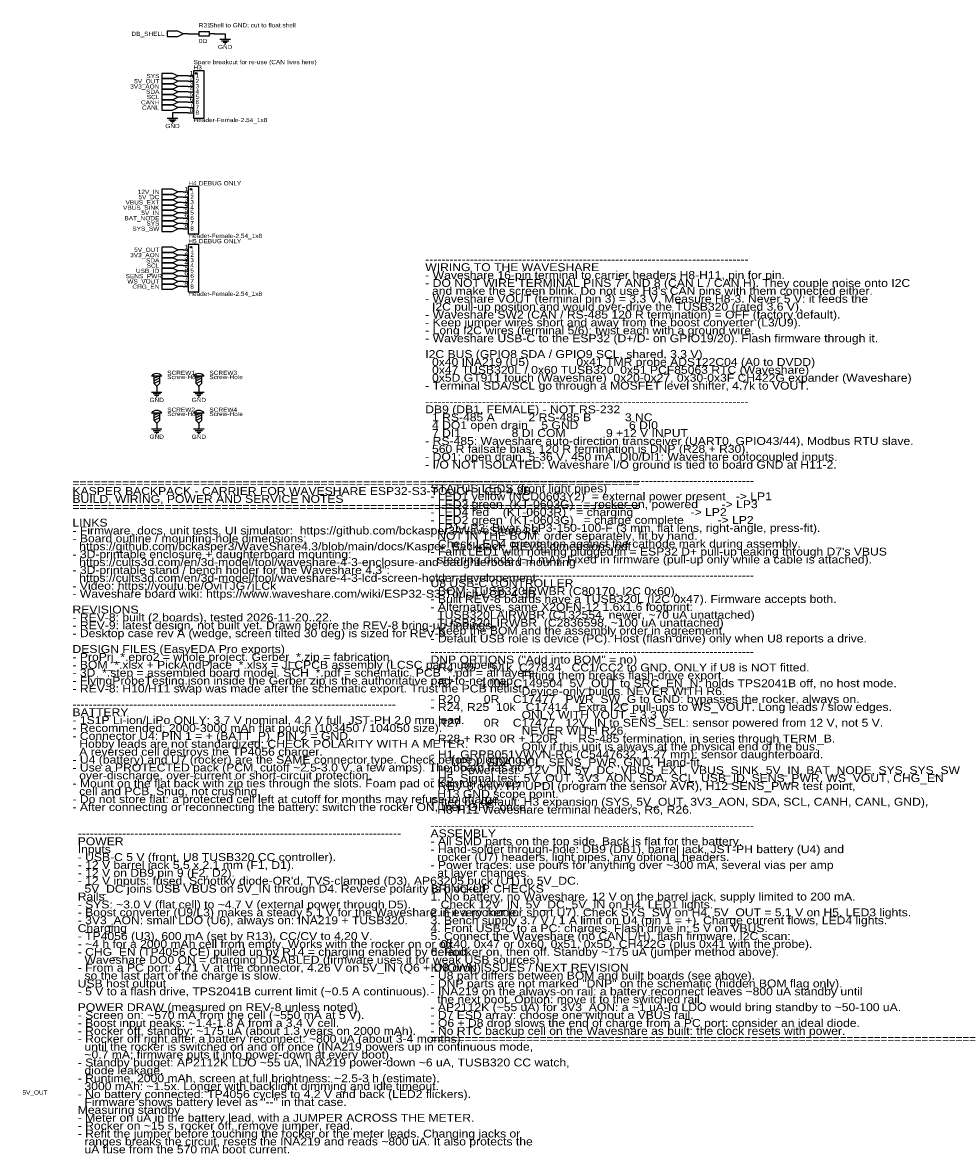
# Model space of a CAD drawing. Header units: millimetres. Extents: x 14 to 919, y -570 to -19.
# Tile 4 of 4: x 469 to 919, y -570 to -25. Entities that reach past the tile are written whole.
import ezdxf
from ezdxf.enums import TextEntityAlignment as Align

# ---------------------------------------------------------------- set-up
doc = ezdxf.new("R2010")
doc.units = ezdxf.units.MM
doc.header["$MEASUREMENT"] = 0
doc.styles.get("Standard").update_dxf_attribs({"font": 'arial.ttf'})

msp = doc.modelspace()

# ---------------------------------------------------------------- linework, layer by layer
at = {"color": 1, "true_color": 0xa00000}
for points in [[(546.1, -30.48), (543.56, -29.21), (538.48, -29.21), (538.48, -31.75), (543.56, -31.75)], [(553.72, -29.46), (553.72, -31.5), (558.8, -31.5), (558.8, -29.46)], [(551.18, -48.26), (551.18, -71.12), (556.26, -71.12), (556.26, -48.26)], [(543.56, -50.8), (541.02, -49.53), (535.94, -49.53), (535.94, -52.07), (541.02, -52.07)], [(543.56, -53.34), (541.02, -52.07), (535.94, -52.07), (535.94, -54.61), (541.02, -54.61)], [(543.56, -55.88), (541.02, -54.61), (535.94, -54.61), (535.94, -57.15), (541.02, -57.15)], [(543.56, -58.42), (541.02, -57.15), (535.94, -57.15), (535.94, -59.69), (541.02, -59.69)], [(543.56, -60.96), (541.02, -59.69), (535.94, -59.69), (535.94, -62.23), (541.02, -62.23)], [(543.56, -63.5), (541.02, -62.23), (535.94, -62.23), (535.94, -64.77), (541.02, -64.77)], [(543.56, -66.04), (541.02, -64.77), (535.94, -64.77), (535.94, -67.31), (541.02, -67.31)], [(543.56, -106.68), (541.02, -105.41), (535.94, -105.41), (535.94, -107.95), (541.02, -107.95)], [(543.56, -109.22), (541.02, -107.95), (535.94, -107.95), (535.94, -110.49), (541.02, -110.49)], [(548.64, -104.14), (548.64, -127), (553.72, -127), (553.72, -104.14)], [(543.56, -111.76), (541.02, -110.49), (535.94, -110.49), (535.94, -113.03), (541.02, -113.03)], [(543.56, -114.3), (541.02, -113.03), (535.94, -113.03), (535.94, -115.57), (541.02, -115.57)], [(543.56, -116.84), (541.02, -115.57), (535.94, -115.57), (535.94, -118.11), (541.02, -118.11)], [(543.56, -119.38), (541.02, -118.11), (535.94, -118.11), (535.94, -120.65), (541.02, -120.65)], [(543.56, -121.92), (541.02, -120.65), (535.94, -120.65), (535.94, -123.19), (541.02, -123.19)], [(543.56, -124.46), (541.02, -123.19), (535.94, -123.19), (535.94, -125.73), (541.02, -125.73)], [(543.56, -134.62), (541.02, -133.35), (535.94, -133.35), (535.94, -135.89), (541.02, -135.89)], [(543.56, -137.16), (541.02, -135.89), (535.94, -135.89), (535.94, -138.43), (541.02, -138.43)], [(548.64, -132.08), (548.64, -154.94), (553.72, -154.94), (553.72, -132.08)], [(543.56, -139.7), (541.02, -138.43), (535.94, -138.43), (535.94, -140.97), (541.02, -140.97)], [(543.56, -142.24), (541.02, -140.97), (535.94, -140.97), (535.94, -143.51), (541.02, -143.51)], [(543.56, -144.78), (541.02, -143.51), (535.94, -143.51), (535.94, -146.05), (541.02, -146.05)], [(543.56, -147.32), (541.02, -146.05), (535.94, -146.05), (535.94, -148.59), (541.02, -148.59)], [(543.56, -149.86), (541.02, -148.59), (535.94, -148.59), (535.94, -151.13), (541.02, -151.13)], [(543.56, -152.4), (541.02, -151.13), (535.94, -151.13), (535.94, -153.67), (541.02, -153.67)]]:
    msp.add_lwpolyline(points, close=True, dxfattribs=at)
at = {"color": 1, "true_color": 0x880000}
for points in [[(548.64, -30.48), (546.1, -30.48)], [(551.18, -30.48), (553.72, -30.48)], [(561.34, -30.48), (558.8, -30.48)], [(566.42, -30.48), (566.42, -33.02)], [(546.1, -50.8), (543.56, -50.8)], [(546.1, -53.34), (543.56, -53.34)], [(548.64, -50.8), (551.18, -50.8)], [(548.64, -53.34), (551.18, -53.34)], [(546.1, -55.88), (543.56, -55.88)], [(546.1, -58.42), (543.56, -58.42)], [(548.64, -55.88), (551.18, -55.88)], [(548.64, -58.42), (551.18, -58.42)], [(546.1, -60.96), (543.56, -60.96)], [(546.1, -63.5), (543.56, -63.5)], [(548.64, -60.96), (551.18, -60.96)], [(548.64, -63.5), (551.18, -63.5)], [(541.02, -68.58), (541.02, -71.12)], [(546.1, -66.04), (543.56, -66.04)], [(548.64, -66.04), (551.18, -66.04)], [(548.64, -68.58), (551.18, -68.58)], [(546.1, -106.68), (543.56, -106.68)], [(546.1, -106.68), (548.64, -106.68)], [(546.1, -109.22), (543.56, -109.22)], [(546.1, -111.76), (543.56, -111.76)], [(546.1, -114.3), (543.56, -114.3)], [(546.1, -109.22), (548.64, -109.22)], [(546.1, -111.76), (548.64, -111.76)], [(546.1, -114.3), (548.64, -114.3)], [(546.1, -116.84), (543.56, -116.84)], [(546.1, -119.38), (543.56, -119.38)], [(546.1, -116.84), (548.64, -116.84)], [(546.1, -119.38), (548.64, -119.38)], [(546.1, -121.92), (543.56, -121.92)], [(546.1, -124.46), (543.56, -124.46)], [(546.1, -121.92), (548.64, -121.92)], [(546.1, -124.46), (548.64, -124.46)], [(546.1, -134.62), (543.56, -134.62)], [(546.1, -134.62), (548.64, -134.62)], [(546.1, -137.16), (543.56, -137.16)], [(546.1, -139.7), (543.56, -139.7)], [(546.1, -137.16), (548.64, -137.16)], [(546.1, -139.7), (548.64, -139.7)], [(546.1, -142.24), (543.56, -142.24)], [(546.1, -144.78), (543.56, -144.78)], [(546.1, -142.24), (548.64, -142.24)], [(546.1, -144.78), (548.64, -144.78)], [(546.1, -147.32), (543.56, -147.32)], [(546.1, -149.86), (543.56, -149.86)], [(546.1, -152.4), (543.56, -152.4)], [(546.1, -147.32), (548.64, -147.32)], [(546.1, -149.86), (548.64, -149.86)], [(546.1, -152.4), (548.64, -152.4)], [(533.4, -200.66), (533.4, -200.15)], [(533.4, -200.66), (533.4, -203.2)], [(553.72, -200.66), (553.72, -200.15)], [(553.72, -200.66), (553.72, -203.2)], [(533.4, -218.44), (533.4, -217.93)], [(553.72, -218.44), (553.72, -217.93)], [(533.4, -218.44), (533.4, -220.98)], [(553.72, -218.44), (553.72, -220.98)]]:
    msp.add_lwpolyline(points, dxfattribs=at)
at = {"color": 1, "true_color": 0x008800}
for points in [[(548.64, -30.48), (551.18, -30.48)], [(561.34, -30.48), (566.42, -30.48)], [(548.64, -50.8), (546.1, -50.8)], [(548.64, -53.34), (546.1, -53.34)], [(548.64, -55.88), (546.1, -55.88)], [(548.64, -58.42), (546.1, -58.42)], [(548.64, -60.96), (546.1, -60.96)], [(548.64, -63.5), (546.1, -63.5)], [(548.64, -68.58), (541.02, -68.58)], [(548.64, -66.04), (546.1, -66.04)]]:
    msp.add_lwpolyline(points, dxfattribs=at)
at = {"color": 1, "true_color": 0xa00000}
for points in [[(563.88, -33.02), (568.96, -33.02)], [(564.64, -33.78), (568.2, -33.78)], [(565.4, -34.54), (567.44, -34.54)], [(566.17, -35.31), (566.67, -35.31)], [(538.48, -71.12), (543.56, -71.12)], [(539.24, -71.88), (542.8, -71.88)], [(540, -72.64), (542.04, -72.64)], [(540.77, -73.41), (541.27, -73.41)], [(535.94, -195.58), (530.86, -195.58)], [(534.67, -195.58), (532.13, -196.6)], [(534.67, -195.58), (534.67, -199.14), (533.4, -200.41), (532.13, -199.14), (532.13, -195.58)], [(556.26, -195.58), (551.18, -195.58)], [(554.99, -195.58), (552.45, -196.6)], [(554.99, -195.58), (554.99, -199.14), (553.72, -200.41), (552.45, -199.14), (552.45, -195.58)], [(534.67, -196.6), (532.13, -197.87)], [(534.67, -197.87), (532.13, -199.14)], [(554.99, -196.6), (552.45, -197.87)], [(554.99, -197.87), (552.45, -199.14)], [(530.86, -203.2), (535.94, -203.2)], [(531.62, -203.96), (535.18, -203.96)], [(532.38, -204.72), (534.42, -204.72)], [(533.15, -205.49), (533.65, -205.49)], [(551.18, -203.2), (556.26, -203.2)], [(551.94, -203.96), (555.5, -203.96)], [(552.7, -204.72), (554.74, -204.72)], [(553.47, -205.49), (553.97, -205.49)], [(535.94, -213.36), (530.86, -213.36)], [(534.67, -213.36), (532.13, -214.38)], [(534.67, -213.36), (534.67, -216.92), (533.4, -218.19), (532.13, -216.92), (532.13, -213.36)], [(534.67, -214.38), (532.13, -215.65)], [(534.67, -215.65), (532.13, -216.92)], [(556.26, -213.36), (551.18, -213.36)], [(554.99, -213.36), (552.45, -214.38)], [(554.99, -213.36), (554.99, -216.92), (553.72, -218.19), (552.45, -216.92), (552.45, -213.36)], [(554.99, -214.38), (552.45, -215.65)], [(554.99, -215.65), (552.45, -216.92)], [(530.86, -220.98), (535.94, -220.98)], [(531.62, -221.74), (535.18, -221.74)], [(532.38, -222.5), (534.42, -222.5)], [(533.15, -223.27), (533.65, -223.27)], [(551.18, -220.98), (556.26, -220.98)], [(551.94, -221.74), (555.5, -221.74)], [(552.7, -222.5), (554.74, -222.5)], [(553.47, -223.27), (553.97, -223.27)]]:
    msp.add_lwpolyline(points, dxfattribs=at)
for centre in [(533.4, -197.49), (553.72, -197.49), (533.4, -215.27), (553.72, -215.27)]:
    msp.add_arc(centre, 3.17, 36.8699, 143.1301, dxfattribs=at)
at = {"true_color": 0xa00000}
for centre in [(552.45, -49.53), (549.91, -105.41), (549.91, -133.35)]:
    msp.add_ellipse(centre, major_axis=(0.381, 0), ratio=1, dxfattribs=at)

# ---------------------------------------------------------------- texts
at = {"color": 1, "true_color": 0x000080, "width": 1.1}
for s, p in [('R31', (553.72, -27.94)), ('0Ω', (553.72, -35.56)), ('H3', (551.18, -48.26)), ('Header-Female-2.54_1x8', (551.18, -73.66)), ('H4', (548.64, -104.14)), ('Header-Female-2.54_1x8', (548.64, -129.54)), ('H5', (548.64, -132.08)), ('Header-Female-2.54_1x8', (548.64, -157.48)), ('SCREW1', (538.48, -195.58)), ('Screw-Hole', (538.48, -197.61)), ('SCREW3', (558.8, -195.58)), ('Screw-Hole', (558.8, -197.61)), ('SCREW2', (538.48, -213.36)), ('Screw-Hole', (538.48, -215.39)), ('SCREW4', (558.8, -213.36)), ('Screw-Hole', (558.8, -215.39))]:
    msp.add_text(s, height=2.032, dxfattribs=at).set_placement(p, align=Align.BOTTOM_LEFT)
at = {"color": 1, "true_color": 0x000000, "width": 1.1}
for s, height, p in [('Shell to GND; cut to float shell', 2.032, (558.8, -27.94)), ('Spare breakout for re-use (CAN lives here)', 2.032, (551.18, -45.72)), ('2', 2.03, (552.12, -54.84)), ('1', 2.03, (552.12, -52.3)), ('4', 2.03, (552.12, -59.92)), ('5', 2.03, (552.12, -62.46)), ('3', 2.03, (552.12, -57.38)), ('7', 2.03, (552.12, -67.54)), ('6', 2.03, (552.12, -65)), ('8', 2.03, (552.12, -70.08)), ('DEBUG ONLY', 2.032, (553.72, -104.14)), ('2', 2.03, (549.58, -110.72)), ('1', 2.03, (549.58, -108.18)), ('4', 2.03, (549.58, -115.8)), ('3', 2.03, (549.58, -113.26)), ('5', 2.03, (549.58, -118.34)), ('6', 2.03, (549.58, -120.88)), ('8', 2.03, (549.58, -125.96)), ('7', 2.03, (549.58, -123.42)), ('DEBUG ONLY', 2.032, (553.72, -132.08)), ('2', 2.03, (549.58, -138.66)), ('1', 2.03, (549.58, -136.12)), ('4', 2.03, (549.58, -143.74)), ('3', 2.03, (549.58, -141.2)), ('WIRING TO THE WAVESHARE', 3.81, (662.94, -146.05)), ('--------------------------------------------------------------------------------', 3.81, (662.94, -142.24)), ('5', 2.03, (549.58, -146.28)), ('6', 2.03, (549.58, -148.82)), ('- Waveshare 16-pin terminal to carrier headers H8-H11, pin for pin.', 3.81, (662.94, -149.86)), ('8', 2.03, (549.58, -153.9)), ('7', 2.03, (549.58, -151.36)), ('- DO NOT WIRE TERMINAL PINS 7 AND 8 (CAN L / CAN H). They couple noise onto I2C', 3.81, (662.94, -153.67)), ("  and make the screen blink. Do not use H3's CAN pins with them connected either.", 3.81, (662.94, -157.48)), ('- Waveshare VOUT (terminal pin 3) = 3.3 V. Measure H8-3. Never 5 V: it feeds the', 3.81, (662.94, -161.29)), ('- Waveshare SW2 (CAN / RS-485 120 R termination) = OFF (factory default).', 3.81, (662.94, -168.91)), ('  I2C pull-up position and would over-drive the TUSB320 (rated 3.6 V).', 3.81, (662.94, -165.1)), ('- Keep jumper wires short and away from the boost converter (L3/U9).', 3.81, (662.94, -172.72)), ('- Long I2C wires (terminal 5/6): twist each with a ground wire.', 3.81, (662.94, -176.53)), ('- Waveshare USB-C to the ESP32 (D+/D- on GPIO19/20). Flash firmware through it.', 3.81, (662.94, -180.34)), ('I2C BUS (GPIO8 SDA / GPIO9 SCL, shared, 3.3 V)', 3.81, (662.94, -187.96)), ('  0x40 INA219 (U5)              0x41 TMR probe ADS122C04 (A0 to DVDD)', 3.81, (662.94, -191.77)), ('  0x47 TUSB320L / 0x60 TUSB320  0x51 PCF85063 RTC (Waveshare)', 3.81, (662.94, -195.58)), ('  0x5D GT911 touch (Waveshare)  0x20-0x27, 0x30-0x3F CH422G expander (Waveshare)', 3.81, (662.94, -199.39)), ('- Terminal SDA/SCL go through a MOSFET level shifter, 4.7k to VOUT.', 3.81, (662.94, -203.2)), ('--------------------------------------------------------------------------------', 3.81, (662.94, -210.82)), ('DB9 (DB1, FEMALE) - NOT RS-232', 3.81, (662.94, -214.63)), ('  4 DO1 open drain    5 GND               6 DI0', 3.81, (662.94, -222.25)), ('  1 RS-485 A          2 RS-485 B          3 NC', 3.81, (662.94, -218.44)), ('  7 DI1               8 DI COM            9 +12 V INPUT', 3.81, (662.94, -226.06)), ('- RS-485: Waveshare auto-direction transceiver (UART0, GPIO43/44), Modbus RTU slave.', 3.81, (662.94, -229.87)), ('  560 R failsafe bias. 120 R termination is DNP (R28 + R30).', 3.81, (662.94, -233.68)), ('- DO1: open drain, 5-36 V, 450 mA. DI0/DI1: Waveshare optocoupled inputs.', 3.81, (662.94, -237.49)), ('- I/O NOT ISOLATED: Waveshare I/O ground is tied to board GND at H11-2.', 3.81, (662.94, -241.3)), ('================================================================================', 3.81, (492.76, -250.19)), ('KASPER BACKPACK - CARRIER FOR WAVESHARE ESP32-S3-TOUCH-LCD-4.3B', 3.81, (492.76, -254)), ('--------------------------------------------------------------------------------', 3.81, (665.48, -248.92)), ('STATUS LEDS (front light pipes)', 3.81, (665.48, -252.73)), ('BUILD, WIRING, POWER AND SERVICE NOTES', 3.81, (492.76, -257.81)), ('- LED1 yellow (NCD0603Y2)  = external power present   -> LP1', 3.81, (665.48, -256.54)), ('- LED3 green  (KT-0603G)   = rocker on, powered       -> LP3', 3.81, (665.48, -260.35)), ('================================================================================', 3.81, (492.76, -261.62)), ('- LED4 red    (KT-0603R)   = charging                 -> LP2', 3.81, (665.48, -264.16)), ('LINKS', 3.81, (492.76, -269.24)), ('- LED2 green  (KT-0603G)   = charge complete          -> LP2', 3.81, (665.48, -267.97)), ('- LP1-LP3: Bivar SLP3-150-100-F (3 mm, flat lens, right-angle, press-fit).', 3.81, (665.48, -271.78)), ('- Firmware, docs, unit tests, UI simulator:  https://github.com/bckasper3/WaveShare4.3', 3.81, (492.76, -273.05)), ('- Board outline / mounting-hole dimensions:', 3.81, (492.76, -276.86)), ('  NOT IN THE BOM: order separately, fit by hand.', 3.81, (665.48, -275.59)), ('  https://github.com/bckasper3/WaveShare4.3/blob/main/docs/Kasper_Backpack_REV8_dimensions.pdf', 3.81, (492.76, -280.67)), ('- Check LED4 orientation against the cathode mark during assembly.', 3.81, (665.48, -279.4)), ("- Faint LED1 with nothing plugged in = ESP32 D+ pull-up leaking through D7's VBUS", 3.81, (665.48, -283.21)), ('- 3D-printable enclosure + daughterboard mounting:', 3.81, (492.76, -284.48)), ('  https://cults3d.com/en/3d-model/tool/waveshare-4-3-enclosure-and-daughterboard-mounting', 3.81, (492.76, -288.29)), ('  steering diode (~1 mA). Fixed in firmware (pull-up only while a cable is attached).', 3.81, (665.48, -287.02)), ('- 3D-printable stand / bench holder for the Waveshare 4.3":', 3.81, (492.76, -292.1)), ('- Video: https://youtu.be/OviTJG7jLCk', 3.81, (492.76, -299.72)), ('  https://cults3d.com/en/3d-model/tool/waveshare-4-3-lcd-screen-holder-developement', 3.81, (492.76, -295.91)), ('--------------------------------------------------------------------------------', 3.81, (665.48, -294.64)), ('U8 USB-C CONTROLLER', 3.81, (665.48, -298.45)), ('- Waveshare board wiki: https://www.waveshare.com/wiki/ESP32-S3-Touch-LCD-4.3B', 3.81, (492.76, -303.53)), ('- BOM: TUSB320IRWBR (C80170, I2C 0x60).', 3.81, (665.48, -302.26)), ('- Built REV-8 boards have a TUSB320L (I2C 0x47). Firmware accepts both.', 3.81, (665.48, -306.07)), ('- Alternatives, same X2QFN-12 1.6x1.6 footprint:', 3.81, (665.48, -309.88)), ('- REV-8: built (2 boards), tested 2026-11-20..22.', 3.81, (492.76, -314.96)), ('REVISIONS', 3.81, (492.76, -311.15)), ('  TUSB320LAIRWBR (C132554, newer, ~70 uA unattached)', 3.81, (665.48, -313.69)), ('- REV-9: latest design, not built yet. Drawn before the REV-8 bring-up findings.', 3.81, (492.76, -318.77)), ('- Keep the BOM and the assembly order in agreement.', 3.81, (665.48, -321.31)), ('  TUSB320LIRWBR  (C2836598, ~100 uA unattached)', 3.81, (665.48, -317.5)), ('- Desktop case rev A (wedge, screen tilted 30 deg) is sized for REV-9.', 3.81, (492.76, -322.58)), ('- Default USB role is device (PC). Host (flash drive) only when U8 reports a drive.', 3.81, (665.48, -325.12)), ('DESIGN FILES (EasyEDA Pro exports)', 3.81, (492.76, -330.2)), ('- ProPrj_*.epro2 = whole project. Gerber_*.zip = fabrication.', 3.81, (492.76, -334.01)), ('- BOM_*.xlsx + PickAndPlace_*.xlsx = JLCPCB assembly (LCSC part numbers).', 3.81, (492.76, -337.82)), ('--------------------------------------------------------------------------------', 3.81, (665.48, -331.47)), ('DNP OPTIONS ("Add into BOM" = no)', 3.81, (665.48, -335.28)), ('- 3D_*.step = assembled board model. SCH_*.pdf = schematic. PCB_*.pdf = all layers.', 3.81, (492.76, -341.63)), ('- R4, R5    5.1k  C27834   CC1/CC2 to GND. ONLY if U8 is NOT fitted.', 3.81, (665.48, -339.09)), ('                           Fitting them breaks flash-drive export.', 3.81, (665.48, -342.9)), ('- FlyingProbeTesting.json inside the Gerber zip is the authoritative pad-to-net map.', 3.81, (492.76, -345.44)), ('- R7        100k  C149504  5V_OUT to SRC_EN_N: holds TPS2041B off, no host mode.', 3.81, (665.48, -346.71)), ('- REV-8: H10/H11 swap was made after the schematic export. Trust the PCB netlist.', 3.81, (492.76, -349.25)), ('                           Device-only builds. NEVER WITH R6.', 3.81, (665.48, -350.52)), ('--------------------------------------------------------------------------------', 3.81, (492.76, -356.87)), ('- R20       0R    C17477   PWR_SW_G to GND: bypasses the rocker, always on.', 3.81, (665.48, -354.33)), ('- R24, R25  10k   C17414   Extra I2C pull-ups to WS_VOUT. Long leads / slow edges.', 3.81, (665.48, -358.14)), ('- 1S1P Li-ion/LiPo ONLY: 3.7 V nominal, 4.2 V full. JST-PH 2.0 mm lead.', 3.81, (492.76, -364.49)), ('BATTERY', 3.81, (492.76, -360.68)), ('                           ONLY WITH VOUT = 3.3 V.', 3.81, (665.48, -361.95)), ('- Recommended: 2000-3000 mAh flat pouch (103450 / 104050 size).', 3.81, (492.76, -368.3)), ('- R27       0R    C17477   12V_IN to SENS_SEL: sensor powered from 12 V, not 5 V.', 3.81, (665.48, -365.76)), ('                           NEVER WITH R26.', 3.81, (665.48, -369.57)), ('- Connector U4: PIN 1 = + (BATT_P), PIN 2 = GND.', 3.81, (492.76, -372.11)), ('  Hobby leads are not standardized: CHECK POLARITY WITH A METER.', 3.81, (492.76, -375.92)), ('- R28 + R30 0R + 120R      RS-485 termination, in series through TERM_B.', 3.81, (665.48, -373.38)), ('  A reversed cell destroys the TP4056 charger.', 3.81, (492.76, -379.73)), ('- H1  GRPB051VWVN-RC (C5447632, 1.27 mm): sensor daughterboard.', 3.81, (665.48, -381)), ('                           Only if this unit is always at the physical end of the bus.', 3.81, (665.48, -377.19)), ('- U4 (battery) and U7 (rocker) are the SAME connector type. Check before plugging in.', 3.81, (492.76, -383.54)), ('      UPDI, SDA, SCL, SENS_PWR, GND. Hand-fit.', 3.81, (665.48, -384.81)), ('- Use a PROTECTED pack (PCM, cutoff ~2.5-3.0 V, a few amps). The board has no', 3.81, (492.76, -387.35)), ('  over-discharge, over-current or short-circuit protection.', 3.81, (492.76, -391.16)), ('- H4  Power test:  12V_IN, 5V_DC, VBUS_EXT, VBUS_SINK, 5V_IN, BAT_NODE, SYS, SYS_SW', 3.81, (665.48, -388.62)), ('- H5  Signal test: 5V_OUT, 3V3_AON, SDA, SCL, USB_ID, SENS_PWR, WS_VOUT, CHG_EN', 3.81, (665.48, -392.43)), ('- Mount on the flat back with zip ties through the slots. Foam pad or Kapton between', 3.81, (492.76, -394.97)), ('- REV-8 only: H7 UPDI (program the sensor AVR), H12 SENS_PWR test point,', 3.81, (665.48, -396.24)), ('- Do not store flat: a protected cell left at cutoff for months may refuse to charge.', 3.81, (492.76, -402.59)), ('  cell and PCB. Snug, not crushing.', 3.81, (492.76, -398.78)), ('  H13 GND scope point.', 3.81, (665.48, -400.05)), ('- After connecting or reconnecting the battery: switch the rocker ON, then OFF, once.', 3.81, (492.76, -406.4)), ('Fitted by default: H3 expansion (SYS, 5V_OUT, 3V3_AON, SDA, SCL, CANH, CANL, GND),', 3.81, (665.48, -403.86)), ('  H8-H11 Waveshare terminal headers, R6, R26.', 3.81, (665.48, -407.67)), ('ASSEMBLY', 3.81, (665.48, -419.1)), ('--------------------------------------------------------------------------------', 3.81, (665.48, -415.29)), ('--------------------------------------------------------------------------------', 3.81, (495.3, -419.1)), ('POWER', 3.81, (495.3, -422.91)), ('- All SMD parts on the top side. Back is flat for the battery.', 3.81, (665.48, -422.91)), ('- USB-C 5 V (front, U8 TUSB320 CC controller).', 3.81, (495.3, -430.53)), ('Inputs', 3.81, (495.3, -426.72)), ('- Hand-solder through-hole: DB9 (DB1), barrel jack, JST-PH battery (U4) and', 3.81, (665.48, -426.72)), ('  rocker (U7) headers, light pipes, any optional headers.', 3.81, (665.48, -430.53)), ('- 12 V barrel jack 5.5 x 2.1 mm (F1, D1).', 3.81, (495.3, -434.34)), ('- Power traces: use pours for anything over ~300 mA, several vias per amp', 3.81, (665.48, -434.34)), ('- 12 V on DB9 pin 9 (F2, D2).', 3.81, (495.3, -438.15)), ('  at layer changes.', 3.81, (665.48, -438.15)), ("- 12 V inputs: fused, Schottky diode-OR'd, TVS-clamped (D3), AP63205 buck (U1) to 5V_DC.", 3.81, (495.3, -441.96)), ('  5V_DC joins USB VBUS on 5V_IN through D4. Reverse polarity is blocked.', 3.81, (495.3, -445.77)), ('BRING-UP CHECKS', 3.81, (665.48, -445.77)), ('Rails', 3.81, (495.3, -449.58)), ('1. No battery, no Waveshare. 12 V on the barrel jack, supply limited to 200 mA.', 3.81, (665.48, -449.58)), ('- SYS: ~3.0 V (flat cell) to ~4.7 V (external power through D5).', 3.81, (495.3, -453.39)), ('- Boost converter (U9/L3) makes a steady 5.1 V for the Waveshare in every mode.', 3.81, (495.3, -457.2)), ('2. Fit a rocker (or short U7). Check SYS_SW on H4, 5V_OUT = 5.1 V on H5. LED3 lights.', 3.81, (665.48, -457.2)), ('   Check 12V_IN, 5V_DC, 5V_IN on H4. LED1 lights.', 3.81, (665.48, -453.39)), ('- 3V3_AON: small LDO (U6), always on: INA219 + TUSB320.', 3.81, (495.3, -461.01)), ('3. Bench supply 3.7 V / 1 A limit on U4 (pin 1 = +). Charge current flows, LED4 lights.', 3.81, (665.48, -461.01)), ('- TP4056 (U3), 600 mA (set by R13), CC/CV to 4.20 V.', 3.81, (495.3, -468.63)), ('Charging', 3.81, (495.3, -464.82)), ('4. Front USB-C to a PC: charges. Flash drive in: 5 V on VBUS.', 3.81, (665.48, -464.82)), ('5. Connect the Waveshare (no CAN L/H), flash firmware, I2C scan:', 3.81, (665.48, -468.63)), ('- ~4 h for a 2000 mAh cell from empty. Works with the rocker on or off.', 3.81, (495.3, -472.44)), ('   0x40, 0x47 or 0x60, 0x51, 0x5D, CH422G (plus 0x41 with the probe).', 3.81, (665.48, -472.44)), ('- CHG_EN (TP4056 CE) pulled up by R14 = charging enabled by default.', 3.81, (495.3, -476.25)), ('6. Rocker on, then off. Standby ~175 uA (jumper method above).', 3.81, (665.48, -476.25)), ('- From a PC port: 4.71 V at the connector, 4.26 V on 5V_IN (Q6 + D8 drop),', 3.81, (495.3, -483.87)), ('  Waveshare DO0 ON = charging DISABLED (firmware uses it for weak USB sources).', 3.81, (495.3, -480.06)), ('KNOWN ISSUES / NEXT REVISION', 3.81, (665.48, -483.87)), ('  so the last part of the charge is slow.', 3.81, (495.3, -487.68)), ('- U8 part differs between BOM and built boards (see above).', 3.81, (665.48, -487.68)), ('- 5 V to a flash drive, TPS2041B current limit (~0.5 A continuous).', 3.81, (495.3, -495.3)), ('USB host output', 3.81, (495.3, -491.49)), ('- DNP parts are not marked "DNP" on the schematic (hidden BOM flag only).', 3.81, (665.48, -491.49)), ('- INA219 on the always-on rail: a battery reconnect leaves ~800 uA standby until', 3.81, (665.48, -495.3)), ('  the next boot. Option: move it to the switched rail.', 3.81, (665.48, -499.11)), ('- Screen on: ~570 mA from the cell (~550 mA at 5 V).', 3.81, (495.3, -506.73)), ('POWER DRAW (measured on REV-8 unless noted)', 3.81, (495.3, -502.92)), ('- AP2112K (~55 uA) for 3V3_AON: a ~1 uA-Iq LDO would bring standby to ~50-100 uA.', 3.81, (665.48, -502.92)), ('- D7 ESD array: choose one without a VBUS rail.', 3.81, (665.48, -506.73)), ('- Boost input peaks: ~1.4-1.8 A from a 3.4 V cell.', 3.81, (495.3, -510.54)), ('- Q6 + D8 drop slows the end of charge from a PC port: consider an ideal diode.', 3.81, (665.48, -510.54)), ('- Rocker off, standby: ~175 uA (about 1.3 years on 2000 mAh).', 3.81, (495.3, -514.35)), ('- No RTC backup cell on the Waveshare as built: the clock resets with power.', 3.81, (665.48, -514.35)), ('- Rocker off right after a battery reconnect: ~800 uA (about 3-4 months)', 3.81, (495.3, -518.16)), ('  until the rocker is switched on and off once (INA219 powers up in continuous mode,', 3.81, (495.3, -521.97)), ('================================================================================', 3.81, (665.48, -518.16)), ('  ~0.7 mA; firmware puts it into power-down at every boot).', 3.81, (495.3, -525.78)), ('- Standby budget: AP2112K LDO ~55 uA, INA219 power-down ~6 uA, TUSB320 CC watch,', 3.81, (495.3, -529.59)), ('  diode leakage.', 3.81, (495.3, -533.4)), ('- Runtime, 2000 mAh, screen at full brightness: ~2.5-3 h (estimate).', 3.81, (495.3, -537.21)), ('- No battery connected: TP4056 cycles to 4.2 V and back (LED2 flickers).', 3.81, (495.3, -544.83)), ('  3000 mAh: ~1.5x. Longer with backlight dimming and idle timeout.', 3.81, (495.3, -541.02)), ('  Firmware shows battery level as "--" in that case.', 3.81, (495.3, -548.64)), ('Measuring standby', 3.81, (495.3, -552.45)), ('- Meter on uA in the battery lead, with a JUMPER ACROSS THE METER.', 3.81, (495.3, -556.26)), ('- Rocker on ~15 s, rocker off, remove jumper, read.', 3.81, (495.3, -560.07)), ('- Refit the jumper before touching the rocker or the meter leads. Changing jacks or', 3.81, (495.3, -563.88)), ('  uA fuse from the 570 mA boot current.', 3.81, (495.3, -571.5)), ('  ranges breaks the circuit, resets the INA219 and reads ~800 uA. It also protects the', 3.81, (495.3, -567.69))]:
    msp.add_text(s, height=height, dxfattribs=at).set_placement(p, align=Align.BOTTOM_LEFT)
at = {"color": 1, "true_color": 0x000080, "width": 1.1}
for s, p in [('DB_SHELL', (537.21, -30.48)), ('DB_SHELL', (537.21, -30.48)), ('5V_OUT', (534.67, -53.34)), ('5V_OUT', (534.67, -53.34)), ('SYS', (534.67, -50.8)), ('SYS', (534.67, -50.8)), ('3V3_AON', (534.67, -55.88)), ('3V3_AON', (534.67, -55.88)), ('SDA', (534.67, -58.42)), ('SDA', (534.67, -58.42)), ('SCL', (534.67, -60.96)), ('SCL', (534.67, -60.96)), ('CANH', (534.67, -63.5)), ('CANH', (534.67, -63.5)), ('CANL', (534.67, -66.04)), ('CANL', (534.67, -66.04)), ('12V_IN', (534.67, -106.68)), ('12V_IN', (534.67, -106.68)), ('5V_DC', (534.67, -109.22)), ('5V_DC', (534.67, -109.22)), ('VBUS_SINK', (534.67, -114.3)), ('VBUS_SINK', (534.67, -114.3)), ('VBUS_EXT', (534.67, -111.76)), ('VBUS_EXT', (534.67, -111.76)), ('BAT_NODE', (534.67, -119.38)), ('BAT_NODE', (534.67, -119.38)), ('5V_IN', (534.67, -116.84)), ('5V_IN', (534.67, -116.84)), ('SYS_SW', (534.67, -124.46)), ('SYS_SW', (534.67, -124.46)), ('SYS', (534.67, -121.92)), ('SYS', (534.67, -121.92)), ('3V3_AON', (534.67, -137.16)), ('3V3_AON', (534.67, -137.16)), ('5V_OUT', (534.67, -134.62)), ('5V_OUT', (534.67, -134.62)), ('SDA', (534.67, -139.7)), ('SDA', (534.67, -139.7)), ('SCL', (534.67, -142.24)), ('SCL', (534.67, -142.24)), ('SENS_PWR', (535.94, -147.32)), ('SENS_PWR', (535.94, -147.32)), ('USB_ID', (534.67, -144.78)), ('USB_ID', (534.67, -144.78)), ('WS_VOUT', (534.67, -149.86)), ('WS_VOUT', (534.67, -149.86)), ('CHG_EN', (534.67, -152.4)), ('CHG_EN', (534.67, -152.4))]:
    msp.add_text(s, height=2.032, dxfattribs=at).set_placement(p, align=Align.MIDDLE_RIGHT)
for p in [(566.42, -36.83), (566.42, -36.83), (541.02, -74.93), (541.02, -74.93), (533.4, -207.01), (533.4, -207.01), (553.72, -207.01), (553.72, -207.01), (533.4, -224.79), (533.4, -224.79), (553.72, -224.79), (553.72, -224.79)]:
    msp.add_text('GND', height=2.032, dxfattribs=at).set_placement(p, align=Align.MIDDLE_CENTER)
at = {"color": 1, "true_color": 0x000000, "width": 1.1}
for s, p in [('1', (551.05, -51.03)), ('3', (551.05, -56.11)), ('2', (551.05, -53.57)), ('4', (551.05, -58.65)), ('5', (551.05, -61.19)), ('7', (551.05, -66.27)), ('6', (551.05, -63.73)), ('8', (551.05, -68.81)), ('2', (548.51, -109.45)), ('1', (548.51, -106.91)), ('4', (548.51, -114.53)), ('5', (548.51, -117.07)), ('3', (548.51, -111.99)), ('7', (548.51, -122.15)), ('6', (548.51, -119.61)), ('8', (548.51, -124.69)), ('2', (548.51, -137.39)), ('1', (548.51, -134.85)), ('4', (548.51, -142.47)), ('3', (548.51, -139.93)), ('5', (548.51, -145.01)), ('6', (548.51, -147.55)), ('8', (548.51, -152.63)), ('7', (548.51, -150.09))]:
    msp.add_text(s, height=2.03, dxfattribs=at).set_placement(p, align=Align.BOTTOM_RIGHT)
at = {"color": 1, "true_color": 0x000080, "width": 1.1}
msp.add_text('5V_OUT', height=2.032, dxfattribs=at).set_placement((468.63, -541.02), align=Align.MIDDLE_LEFT)
msp.add_text('5V_OUT', height=2.032, dxfattribs=at).set_placement((468.63, -541.02), align=Align.MIDDLE_LEFT)

doc.saveas('drawing.dxf')
